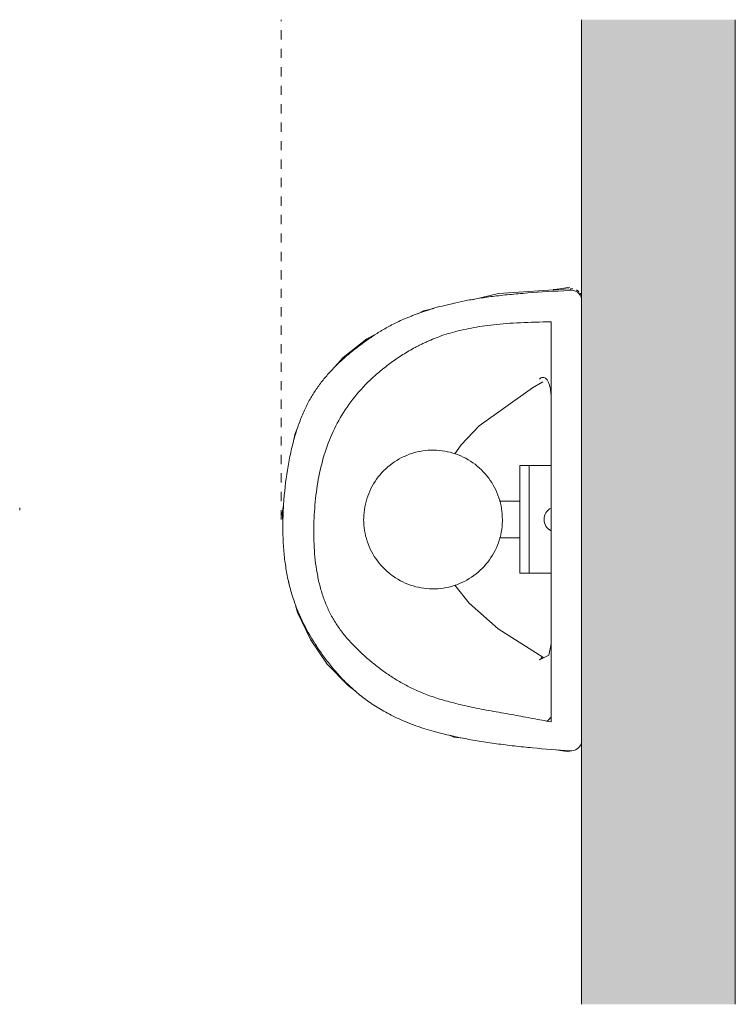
# Model space of a CAD drawing. Header units: millimetres. Extents: x -6811 to -5344, y 24 to 6739.
# Tile 2 of 2: x -6339 to -6106, y 6419 to 6739. Entities that reach past the tile are written whole.
import ezdxf

# ---------------------------------------------------------------- set-up
doc = ezdxf.new("R2010")
doc.units = ezdxf.units.MM
doc.linetypes.add('Dash', pattern=[6, 3, -3])
for name, color, linetype, lineweight in [('Lighthing Fixture Detail Wide Black', 7, 'Continuous', 20), ('Luminarias', 7, 'Continuous', 20), ('Muros', 7, 'Continuous', 9)]:
    doc.layers.add(name, color=color, linetype=linetype, lineweight=lineweight)
doc.layers.add('Lighthing Fixture Dim Grey Dash', color=7, linetype='Dash', lineweight=9, true_color=0xd2d2d2)
doc.layers.add('Lighthing Fixture Dim Grey SOL', color=7, linetype='Continuous', lineweight=9, true_color=0x5b5b5b)

# ---------------------------------------------------------------- blocks, each defined once
blk = doc.blocks.new('63429 - 43748 STAN White wall lamp 1L-532366-Planta_PDF')
at = {"layer": 'Luminarias'}
for p, q in [((-3352.89, 6621.83), (-3352.8, 6621.98)), ((-3285.96, 6594), (-3288.96, 6594)), ((-3288.96, 6594), (-3288.96, 6592)), ((-3285.96, 6594), (-3278.81, 6594)), ((-3285.96, 6592), (-3285.96, 6594)), ((-3288.96, 6561), (-3288.96, 6592)), ((-3285.96, 6592), (-3285.96, 6561)), ((-3288.96, 6582.5), (-3295.59, 6582.5)), ((-3295.55, 6570.5), (-3288.96, 6570.5)), ((-3288.96, 6561), (-3288.96, 6559)), ((-3285.96, 6559), (-3285.96, 6561)), ((-3288.96, 6559), (-3285.96, 6559)), ((-3285.96, 6559), (-3278.81, 6559))]:
    blk.add_line(p, q, dxfattribs=at)
at = {"layer": 'Luminarias', "flags": 128}
for points in [[(-3304.51, 6647.94), (-3295.91, 6649.92), (-3273.08, 6651.49)], [(-3272.78, 6652.01), (-3275.97, 6651.52), (-3278.1, 6651.23), (-3278.19, 6651.22)], [(-3322.15, 6643.38), (-3320.27, 6644.31), (-3316.91, 6645.08)], [(-3349.1, 6626.08), (-3346.36, 6629.12), (-3338.73, 6635.22), (-3336.19, 6636.47)], [(-3310.07, 6597.81), (-3308.1, 6600.74), (-3302.16, 6606.95), (-3284.92, 6619.29), (-3281.49, 6621.26)], [(-3362.43, 6602.29), (-3362.15, 6604.07), (-3361.22, 6606.27)], [(-3294.66, 6576.5), (-3294.68, 6577.4), (-3294.73, 6578.3), (-3294.82, 6579.19), (-3294.95, 6580.09), (-3295.11, 6580.97), (-3295.31, 6581.85), (-3295.54, 6582.73), (-3295.81, 6583.59), (-3296.11, 6584.44), (-3296.44, 6585.27), (-3296.81, 6586.1), (-3297.21, 6586.91), (-3297.64, 6587.7), (-3298.1, 6588.47), (-3298.6, 6589.22), (-3299.12, 6589.96), (-3299.68, 6590.67), (-3300.26, 6591.36), (-3300.86, 6592.03), (-3301.5, 6592.67), (-3302.16, 6593.28), (-3302.84, 6593.87), (-3303.55, 6594.43), (-3304.28, 6594.96), (-3305.02, 6595.46), (-3305.79, 6595.94), (-3306.58, 6596.38), (-3307.38, 6596.79), (-3308.2, 6597.16), (-3309.04, 6597.51), (-3309.88, 6597.82), (-3310.74, 6598.09), (-3311.61, 6598.33), (-3312.49, 6598.54), (-3313.37, 6598.71), (-3314.26, 6598.85), (-3315.16, 6598.95), (-3316.06, 6599.01), (-3316.96, 6599.04), (-3317.86, 6599.03), (-3318.76, 6598.98), (-3319.66, 6598.9), (-3320.55, 6598.79), (-3321.44, 6598.64), (-3322.33, 6598.45), (-3323.2, 6598.23), (-3324.06, 6597.97), (-3324.92, 6597.68), (-3325.76, 6597.35), (-3326.58, 6596.99), (-3327.4, 6596.6), (-3328.19, 6596.18), (-3328.97, 6595.72), (-3329.73, 6595.24), (-3330.47, 6594.72), (-3331.19, 6594.18), (-3331.88, 6593.6), (-3332.56, 6593), (-3333.2, 6592.37), (-3333.83, 6591.72), (-3334.42, 6591.05), (-3334.99, 6590.35), (-3335.53, 6589.62), (-3336.04, 6588.88), (-3336.52, 6588.12), (-3336.97, 6587.33), (-3337.39, 6586.54), (-3337.77, 6585.72), (-3338.12, 6584.89), (-3338.44, 6584.05), (-3338.73, 6583.19), (-3338.98, 6582.33), (-3339.19, 6581.45), (-3339.38, 6580.57), (-3339.52, 6579.68), (-3339.63, 6578.78), (-3339.7, 6577.88), (-3339.74, 6576.98), (-3339.75, 6576.5)], [(-3365.97, 6575.99), (-3366.2, 6578.42), (-3365.76, 6581.19)], [(-3339.75, 6576.5), (-3339.73, 6575.59), (-3339.67, 6574.69), (-3339.58, 6573.8), (-3339.46, 6572.9), (-3339.3, 6572.02), (-3339.1, 6571.14), (-3338.87, 6570.27), (-3338.6, 6569.4), (-3338.3, 6568.55), (-3337.97, 6567.72), (-3337.6, 6566.89), (-3337.2, 6566.09), (-3336.77, 6565.29), (-3336.3, 6564.52), (-3335.81, 6563.77), (-3335.28, 6563.03), (-3334.73, 6562.32), (-3334.15, 6561.63), (-3333.54, 6560.97), (-3332.91, 6560.32), (-3332.25, 6559.71), (-3331.57, 6559.12), (-3330.86, 6558.56), (-3330.13, 6558.03), (-3329.38, 6557.53), (-3328.61, 6557.05), (-3327.83, 6556.61), (-3327.02, 6556.21), (-3326.21, 6555.83), (-3325.37, 6555.49), (-3324.53, 6555.18), (-3323.67, 6554.9), (-3322.8, 6554.66), (-3321.92, 6554.45), (-3321.04, 6554.28), (-3320.14, 6554.15), (-3319.25, 6554.05), (-3318.35, 6553.98), (-3317.45, 6553.95), (-3316.55, 6553.96), (-3315.64, 6554.01), (-3314.75, 6554.09), (-3313.85, 6554.2), (-3312.96, 6554.36), (-3312.08, 6554.54), (-3311.21, 6554.77), (-3310.34, 6555.02), (-3309.49, 6555.31), (-3308.65, 6555.64), (-3307.82, 6556), (-3307.01, 6556.39), (-3306.21, 6556.81), (-3305.44, 6557.27), (-3304.68, 6557.75), (-3303.94, 6558.27), (-3303.22, 6558.82), (-3302.52, 6559.39), (-3301.85, 6559.99), (-3301.2, 6560.62), (-3300.58, 6561.27), (-3299.99, 6561.95), (-3299.42, 6562.65), (-3298.88, 6563.37), (-3298.37, 6564.11), (-3297.89, 6564.88), (-3297.44, 6565.66), (-3297.02, 6566.46), (-3296.63, 6567.27), (-3296.28, 6568.1), (-3295.96, 6568.94), (-3295.68, 6569.8), (-3295.43, 6570.67), (-3295.21, 6571.54), (-3295.03, 6572.42), (-3294.89, 6573.31), (-3294.78, 6574.21), (-3294.7, 6575.11), (-3294.67, 6576.01), (-3294.66, 6576.5)], [(-3363.93, 6555.49), (-3364.13, 6556.13), (-3364.14, 6556.3)], [(-3281.49, 6531.73), (-3295.99, 6541), (-3305.47, 6549.26), (-3310.09, 6555.19)], [(-3342.48, 6520.75), (-3344.72, 6522.39), (-3351.56, 6529.45), (-3357.06, 6537.45), (-3361.22, 6546.29), (-3361.87, 6548.51)], [(-3278.8, 6536.78), (-3278.85, 6536.11), (-3279.6, 6532.39), (-3282.61, 6530.84)], [(-3307.39, 6505.42), (-3310.4, 6505.77), (-3311.85, 6506.35)], [(-3277.15, 6501.64), (-3275.16, 6501.35), (-3272.78, 6500.98)]]:
    blk.add_lwpolyline(points, dxfattribs=at)
at = {"layer": 'Luminarias'}
for start, end in [(116.892, 180), (180, 243.108)]:
    blk.add_arc((-3276.96, 6576.5), 4.16, start, end, dxfattribs=at)
for points in [[(-3272.5, 6650.94), (-3272.52, 6650.98), (-3272.55, 6651.05), (-3272.59, 6651.15), (-3272.61, 6651.24), (-3272.6, 6651.31), (-3272.58, 6651.38), (-3272.52, 6651.43), (-3272.44, 6651.47), (-3272.38, 6651.48), (-3272.35, 6651.49)], [(-3271.72, 6651.46), (-3271.81, 6651.47), (-3271.98, 6651.49), (-3272.16, 6651.5), (-3272.25, 6651.49)], [(-3268.96, 6648.61), (-3268.96, 6648.79), (-3268.98, 6648.96), (-3269.02, 6649.14)], [(-3278.76, 6640.03), (-3278.77, 6640.1), (-3278.78, 6640.17), (-3278.8, 6640.23)]]:
    blk.add_open_spline(points, degree=3, dxfattribs=at)
for points, knots in [([(-3269.7, 6650.45), (-3269.75, 6650.49), (-3269.85, 6650.59), (-3270, 6650.72), (-3270.15, 6650.84), (-3270.34, 6650.97), (-3270.48, 6651.05), (-3270.56, 6651.09)], [0.4166667, 0.4166667, 0.4166667, 0.4166667, 0.4583333, 0.5, 0.5416667, 0.5833333, 0.6388889, 0.6388889, 0.6388889, 0.6388889]), ([(-3269.19, 6649.65), (-3269.22, 6649.74), (-3269.29, 6649.88), (-3269.38, 6650.01), (-3269.41, 6650.07)], [0.22222222, 0.22222222, 0.22222222, 0.22222222, 0.27777778, 0.31944444, 0.31944444, 0.31944444, 0.31944444]), ([(-3282.61, 6622.15), (-3282.46, 6622.3), (-3282.14, 6622.54), (-3281.63, 6622.71), (-3281.14, 6622.69), (-3280.69, 6622.49), (-3280.3, 6622.15), (-3279.88, 6621.59), (-3279.51, 6620.75), (-3279.23, 6619.74), (-3278.99, 6618.49), (-3278.87, 6617.34), (-3278.81, 6616.45), (-3278.8, 6616.22)], [-1, -1, -1, -1, -0.9583333, -0.9166667, -0.875, -0.8333333, -0.7916667, -0.75, -0.6666667, -0.5833333, -0.5, -0.3333333, -0.2731455, -0.2731455, -0.2731455, -0.2731455]), ([(-3282.61, 6530.84), (-3282.36, 6531.12), (-3281.93, 6531.57), (-3281.54, 6531.78), (-3281.45, 6531.72), (-3281.45, 6531.63)], [0, 0, 0, 0, 0.25, 0.375, 0.5, 0.5, 0.5, 0.5]), ([(-3280.21, 6510.94), (-3280.09, 6511.01), (-3279.63, 6511.31), (-3279.25, 6511.73), (-3279.05, 6512.11)], [-0.5781771, -0.5781771, -0.5781771, -0.5781771, -0.5, -0.25, -0.25, -0.25, -0.25])]:
    blk.add_open_spline(points, degree=3, knots=knots, dxfattribs=at)

msp = doc.modelspace()

# ---------------------------------------------------------------- hatches: boundary and pattern name
at = {"layer": 'Muros', "true_color": 0xf7f7f7}
msp.add_hatch(color=7, dxfattribs=at).paths.add_polyline_path([(-6106.36, 6418.91), (-6106.36, 6738.95), (-6156.36, 6738.95), (-6156.36, 6418.91)])

# ---------------------------------------------------------------- linework, layer by layer
at = {"layer": 'Lighthing Fixture Detail Wide Black'}
for p, q in [((-6156.36, 6503.87), (-6156.36, 6648.1)), ((-6166.21, 6640.72), (-6166.21, 6510.72))]:
    msp.add_line(p, q, dxfattribs=at)
for centre, radius, start, end in [((-6159.59, 6647.76), 3.25, 5.9722, 102.6464), ((-6159.78, 6504.87), 3.56, 265.3156, 343.7704)]:
    msp.add_arc(centre, radius, start, end, dxfattribs=at)
for points, knots in [([(-6160.3, 6650.93), (-6165.17, 6650.71), (-6171.94, 6650.31), (-6179.89, 6649.62), (-6185.34, 6649.03), (-6190.15, 6648.34), (-6194.35, 6647.56), (-6197.5, 6646.87), (-6199.86, 6646.31), (-6202.17, 6645.75), (-6204.83, 6645.03), (-6207.6, 6644.13), (-6209.7, 6643.37), (-6211.3, 6642.75), (-6212.48, 6642.29), (-6213.62, 6641.83), (-6215.04, 6641.21), (-6216.69, 6640.43), (-6218.51, 6639.48), (-6219.99, 6638.67), (-6221.16, 6638), (-6222.27, 6637.33), (-6224.13, 6636.15), (-6226.65, 6634.38), (-6229.71, 6632.14), (-6232.6, 6629.77), (-6234.9, 6627.7), (-6236.67, 6625.97), (-6237.94, 6624.62), (-6239.17, 6623.25), (-6240.35, 6621.84), (-6241.48, 6620.38), (-6242.92, 6618.32), (-6244.61, 6615.62), (-6246.43, 6612.06), (-6248.07, 6608.11), (-6249.5, 6603.8), (-6250.74, 6598.97), (-6252.1, 6592.14), (-6253.01, 6584.78), (-6253.41, 6577.4), (-6253.44, 6571.93), (-6253.18, 6566.72), (-6252.64, 6561.7), (-6251.79, 6557.06), (-6250.67, 6552.65), (-6249.27, 6548.48), (-6247.08, 6543.18), (-6244.37, 6538.24), (-6241.25, 6533.47), (-6239.1, 6530.58), (-6237.26, 6528.3), (-6235.84, 6526.61), (-6234.33, 6524.94), (-6232.73, 6523.32), (-6231.05, 6521.74), (-6229.29, 6520.18), (-6227.43, 6518.67), (-6224.77, 6516.73), (-6221.2, 6514.43), (-6216.41, 6511.91), (-6210.99, 6509.69), (-6204.07, 6507.4), (-6196.76, 6505.72), (-6189.62, 6504.42), (-6183.99, 6503.59), (-6178.18, 6502.87), (-6170.33, 6502.03), (-6164.23, 6501.56), (-6160.07, 6501.32)], [0, 0, 0, 0, 0.02, 0.03, 0.04, 0.05, 0.06, 0.07, 0.075, 0.08, 0.09, 0.1, 0.11, 0.115, 0.12, 0.125, 0.13, 0.14, 0.15, 0.16, 0.165, 0.17, 0.18, 0.2, 0.22, 0.24, 0.26, 0.27, 0.28, 0.29, 0.3, 0.31, 0.32, 0.34, 0.36, 0.38, 0.4, 0.42, 0.44, 0.48, 0.5, 0.52, 0.54, 0.56, 0.58, 0.6, 0.62, 0.64, 0.68, 0.7, 0.72, 0.73, 0.74, 0.75, 0.76, 0.77, 0.78, 0.79, 0.8, 0.82, 0.84, 0.86, 0.88, 0.91, 0.925, 0.94, 0.955, 0.97, 1, 1, 1, 1]), ([(-6166.21, 6510.72), (-6168.17, 6511.08), (-6171.16, 6511.62), (-6175.24, 6512.37), (-6178.34, 6512.95), (-6181.56, 6513.53), (-6184.9, 6514.11), (-6188.2, 6514.71), (-6191.33, 6515.34), (-6194.3, 6516), (-6198.16, 6516.91), (-6202.63, 6518.12), (-6206.4, 6519.45), (-6209.13, 6520.57), (-6211.1, 6521.45), (-6212.96, 6522.36), (-6214.68, 6523.3), (-6216.32, 6524.27), (-6217.93, 6525.28), (-6219.5, 6526.33), (-6221.5, 6527.76), (-6223.92, 6529.64), (-6226.32, 6531.64), (-6228.18, 6533.32), (-6229.52, 6534.62), (-6230.82, 6535.97), (-6232.1, 6537.36), (-6233.32, 6538.79), (-6234.47, 6540.28), (-6235.56, 6541.83), (-6236.95, 6543.95), (-6238.5, 6546.73), (-6240, 6550.34), (-6241.23, 6554.12), (-6242.14, 6558.09), (-6242.79, 6562.18), (-6243.2, 6566.37), (-6243.44, 6572.03), (-6243.25, 6579.15), (-6242.37, 6587.49), (-6240.69, 6595.56), (-6238.08, 6603.27), (-6234.41, 6610.54), (-6229.55, 6617.29), (-6224.56, 6622.43), (-6220.04, 6626.2), (-6216.97, 6628.4), (-6214.42, 6630.08), (-6212.46, 6631.29), (-6210.75, 6632.25), (-6209.32, 6632.99), (-6208.21, 6633.53), (-6207.08, 6634.06), (-6205.56, 6634.74), (-6203.6, 6635.57), (-6201.1, 6636.49), (-6198.33, 6637.32), (-6195.34, 6638.07), (-6191.14, 6638.98), (-6185.14, 6639.88), (-6176.42, 6640.53), (-6169.76, 6640.7), (-6166.21, 6640.72)], [0, 0, 0, 0, 0.020833, 0.03125, 0.041667, 0.052083, 0.0625, 0.072917, 0.083333, 0.09375, 0.104167, 0.125, 0.145833, 0.15625, 0.166667, 0.177083, 0.1875, 0.197917, 0.208333, 0.21875, 0.229167, 0.25, 0.270833, 0.28125, 0.291667, 0.302083, 0.3125, 0.322917, 0.333333, 0.34375, 0.354167, 0.375, 0.395833, 0.416667, 0.4375, 0.458333, 0.479167, 0.5, 0.541667, 0.583333, 0.625, 0.666667, 0.708333, 0.75, 0.791667, 0.8125, 0.833333, 0.84375, 0.854167, 0.864583, 0.869792, 0.875, 0.880208, 0.885417, 0.895833, 0.90625, 0.916667, 0.927083, 0.9375, 0.958333, 0.979167, 1, 1, 1, 1])]:
    msp.add_open_spline(points, degree=3, knots=knots, dxfattribs=at)
at = {"layer": 'Lighthing Fixture Dim Grey Dash'}
for p, q in [((-6253.99, 6576.5), (-6253.99, 6738.95)), ((-6156.36, 6649.84), (-6156.36, 6734.84))]:
    msp.add_line(p, q, dxfattribs=at)
at = {"layer": 'Lighthing Fixture Dim Grey SOL'}
msp.add_line((-6338.95, 6579.5), (-6338.95, 6580.3), dxfattribs=at)
at = {"layer": 'Muros', "color": 253, "true_color": 0xaaaaaa}
for p, q in [((-6156.36, 6648.1), (-6156.36, 6738.95)), ((-6106.36, 6738.95), (-6106.36, 6418.91)), ((-6156.36, 6418.91), (-6156.36, 6503.87))]:
    msp.add_line(p, q, dxfattribs=at)

# ---------------------------------------------------------------- block references
at = {"layer": 'Luminarias'}
msp.add_blockref('63429 - 43748 STAN White wall lamp 1L-532366-Planta_PDF', (-2887.4, 0), dxfattribs=at)

doc.saveas('drawing.dxf')
